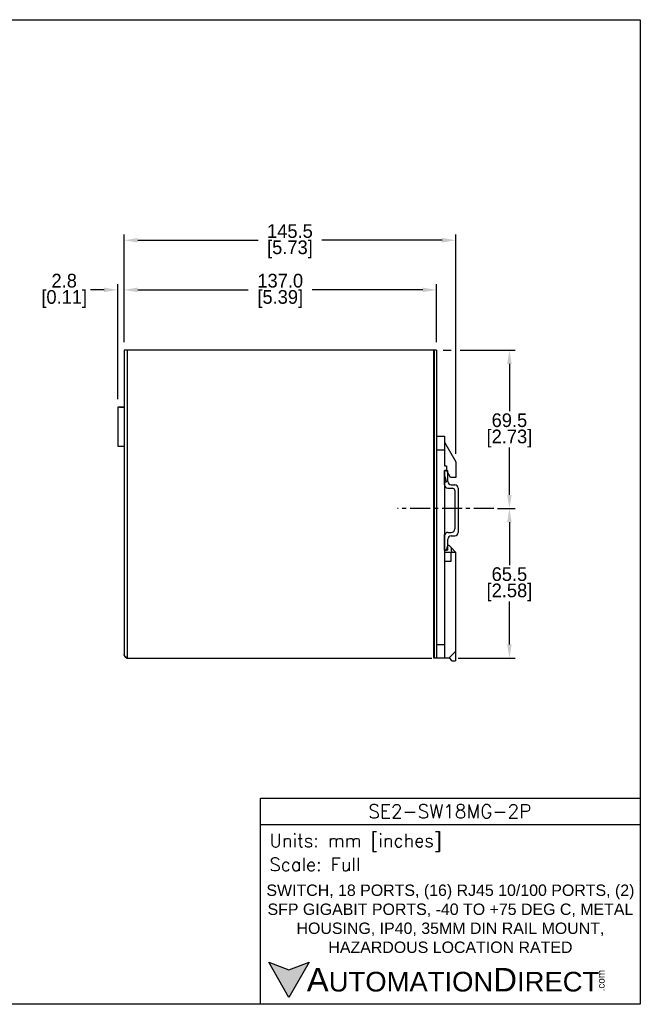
# Model space of a CAD drawing. Header units: inches. Extents: x 0 to 559, y 0 to 432.
# Tile 7 of 7: x 287 to 559, y 0 to 432. Entities that reach past the tile are written whole.
import ezdxf

# ---------------------------------------------------------------- set-up
doc = ezdxf.new("R2010")
doc.units = ezdxf.units.IN
doc.header["$LTSCALE"] = 10
doc.header["$MEASUREMENT"] = 0
doc.linetypes.add('CENTER', pattern=[0.4, 0.25, -0.05, 0.05, -0.05])
for name, color, linetype in [('CENTER', 40, 'CENTER'), ('DIMENSIONS', 140, 'Continuous'), ('TEXT', 140, 'Continuous')]:
    doc.layers.add(name, color=color, linetype=linetype)
doc.styles.add('ROMANS', font='romans.shx')
doc.styles.add('型式1', font='txt')
doc.dimstyles.get("Standard").update_dxf_attribs({"dimtxt": 6, "dimasz": 6, "dimexe": 2.5, "dimexo": 3.5, "dimgap": 1, "dimtad": 0, "dimtih": 1, "dimtoh": 1, "dimdec": 1, "dimzin": 0, "dimdsep": 46, "dimtxsty": 'Standard', "dimcen": 0, "dimadec": 0, "dimazin": 0, "dimtfac": 1, "dimtdec": 1, "dimtofl": 0, "dimtmove": 0, "dimatfit": 3, "dimfxl": 1, "dimtolj": 1, "dimtzin": 0, "dimarcsym": 0})

# ---------------------------------------------------------------- blocks, each defined once
blk = doc.blocks.new('*D27')
at = {"layer": 'DEFPOINTS', "color": 0, "transparency": 16777216}
for p in [(469.32, 313.31), (332.32, 286.84), (469.32, 286.84)]:
    blk.add_point(p, dxfattribs=at)
at = {"layer": 'DIMENSIONS', "color": 0, "lineweight": -2, "transparency": 16777216}
for p, q in [((332.32, 290.34), (332.32, 315.81)), ((469.32, 290.34), (469.32, 315.81)), ((338.32, 313.31), (386.82, 313.31)), ((463.32, 313.31), (414.82, 313.31))]:
    blk.add_line(p, q, dxfattribs=at)
at = {"layer": 'DIMENSIONS', "color": 0, "transparency": 16777216}
for points in [[(338.32, 314.31), (338.32, 312.31), (332.32, 313.31)], [(463.32, 314.31), (463.32, 312.31), (469.32, 313.31)]]:
    blk.add_solid(points, dxfattribs=at)
at = {"layer": 'DIMENSIONS', "color": 0, "transparency": 16777216, "char_height": 6, "attachment_point": 5}
for s, insert in [('\\A1;137.0', (400.82, 317.31)), ('\\A1;[5.39]', (400.82, 309.31))]:
    blk.add_mtext(s, dxfattribs=dict(at, insert=insert))
blk = doc.blocks.new('*D28')
at = {"layer": 'DEFPOINTS', "color": 0, "transparency": 16777216}
for p in [(477.82, 335.08), (332.32, 286.84), (477.82, 237.88)]:
    blk.add_point(p, dxfattribs=at)
at = {"layer": 'DIMENSIONS', "color": 0, "lineweight": -2, "transparency": 16777216}
for p, q in [((332.32, 290.34), (332.32, 337.58)), ((477.82, 241.38), (477.82, 337.58)), ((338.32, 335.08), (391.07, 335.08)), ((471.82, 335.08), (419.07, 335.08))]:
    blk.add_line(p, q, dxfattribs=at)
at = {"layer": 'DIMENSIONS', "color": 0, "transparency": 16777216}
for points in [[(338.32, 336.08), (338.32, 334.08), (332.32, 335.08)], [(471.82, 336.08), (471.82, 334.08), (477.82, 335.08)]]:
    blk.add_solid(points, dxfattribs=at)
at = {"layer": 'DIMENSIONS', "color": 0, "transparency": 16777216, "char_height": 6, "attachment_point": 5}
for s, insert in [('\\A1;145.5', (405.07, 339.08)), ('\\A1;[5.73]', (405.07, 331.08))]:
    blk.add_mtext(s, dxfattribs=dict(at, insert=insert))
blk = doc.blocks.new('*D29')
at = {"layer": 'DEFPOINTS', "color": 0, "transparency": 16777216}
for p in [(492.57, 217.39), (501.37, 217.39), (475.34, 151.84)]:
    blk.add_point(p, dxfattribs=at)
at = {"layer": 'DIMENSIONS', "color": 0, "lineweight": -2, "transparency": 16777216}
for p, q in [((496.07, 217.39), (503.87, 217.39)), ((501.37, 211.39), (501.37, 192.62)), ((501.37, 157.84), (501.37, 176.62)), ((478.84, 151.84), (503.87, 151.84))]:
    blk.add_line(p, q, dxfattribs=at)
at = {"layer": 'DIMENSIONS', "color": 0, "transparency": 16777216}
for points in [[(500.37, 211.39), (502.37, 211.39), (501.37, 217.39)], [(500.37, 157.84), (502.37, 157.84), (501.37, 151.84)]]:
    blk.add_solid(points, dxfattribs=at)
at = {"layer": 'DIMENSIONS', "color": 0, "transparency": 16777216, "char_height": 6, "attachment_point": 5}
for s, insert in [('\\A1;65.5', (501.37, 188.62)), ('\\A1;[2.58]', (501.37, 180.62))]:
    blk.add_mtext(s, dxfattribs=dict(at, insert=insert))
blk = doc.blocks.new('*D30')
at = {"layer": 'DEFPOINTS', "color": 0, "transparency": 16777216}
for p in [(468.82, 286.84), (501.37, 286.84), (494.57, 217.39)]:
    blk.add_point(p, dxfattribs=at)
at = {"layer": 'DIMENSIONS', "color": 0, "lineweight": -2, "transparency": 16777216}
for p, q in [((472.32, 286.84), (475.82, 286.84)), ((479.82, 286.84), (503.87, 286.84)), ((501.37, 280.84), (501.37, 260.12)), ((501.37, 223.39), (501.37, 244.12)), ((498.07, 217.39), (503.87, 217.39))]:
    blk.add_line(p, q, dxfattribs=at)
at = {"layer": 'DIMENSIONS', "color": 0, "transparency": 16777216}
for points in [[(500.37, 280.84), (502.37, 280.84), (501.37, 286.84)], [(500.37, 223.39), (502.37, 223.39), (501.37, 217.39)]]:
    blk.add_solid(points, dxfattribs=at)
at = {"layer": 'DIMENSIONS', "color": 0, "transparency": 16777216, "char_height": 6, "attachment_point": 5}
for s, insert in [('\\A1;69.5', (501.37, 256.12)), ('\\A1;[2.73]', (501.37, 248.12))]:
    blk.add_mtext(s, dxfattribs=dict(at, insert=insert))
blk = doc.blocks.new('*D31')
at = {"layer": 'DEFPOINTS', "color": 0, "transparency": 16777216}
for p in [(329.54, 313.31), (332.32, 286.84), (329.54, 261.81)]:
    blk.add_point(p, dxfattribs=at)
at = {"layer": 'DIMENSIONS', "color": 0, "lineweight": -2, "transparency": 16777216}
for p, q in [((329.54, 265.31), (329.54, 315.81)), ((332.32, 290.34), (332.32, 315.81)), ((323.54, 313.31), (317.54, 313.31)), ((338.32, 313.31), (344.32, 313.31))]:
    blk.add_line(p, q, dxfattribs=at)
at = {"layer": 'DIMENSIONS', "color": 0, "transparency": 16777216}
for points in [[(323.54, 314.31), (323.54, 312.31), (329.54, 313.31)], [(338.32, 314.31), (338.32, 312.31), (332.32, 313.31)]]:
    blk.add_solid(points, dxfattribs=at)
at = {"layer": 'DIMENSIONS', "color": 0, "transparency": 16777216, "char_height": 6, "attachment_point": 5}
for s, insert in [('\\A1;2.8', (306.04, 317.31)), ('\\A1;[0.11]', (306.04, 309.31))]:
    blk.add_mtext(s, dxfattribs=dict(at, insert=insert))

msp = doc.modelspace()

# ---------------------------------------------------------------- hatches: boundary and pattern name
at = {"layer": 'TEXT'}
msp.add_hatch(color=256, dxfattribs=at).paths.add_polyline_path([(413.49, 18.42), (404.62, 15.19), (395.75, 18.42), (404.62, 3.05)])

# ---------------------------------------------------------------- linework, layer by layer
for p, q in [((333.82, 286.84), (332.32, 286.84)), ((332.32, 286.84), (332.32, 153.34)), ((468.22, 286.84), (333.82, 286.84)), ((333.82, 151.84), (333.82, 286.84)), ((468.22, 286.84), (468.32, 286.84)), ((468.22, 151.84), (468.22, 286.84)), ((469.32, 286.84), (468.32, 286.84)), ((468.32, 286.84), (468.32, 151.84)), ((469.32, 286.84), (469.32, 151.84)), ((330.26, 261.81), (332.32, 261.81)), ((469.32, 249.14), (472.82, 249.14)), ((472.82, 249.14), (472.82, 243.14)), ((472.82, 246.54), (477.82, 237.88)), ((469.32, 243.14), (472.82, 243.14)), ((472.82, 243.14), (472.82, 236.14)), ((477.82, 237.88), (477.82, 231.04)), ((472.82, 236.14), (473.82, 236.14)), ((472.82, 234.14), (472.82, 198.34)), ((473.82, 234.14), (472.82, 234.14)), ((472.85, 227.81), (472.85, 234.14)), ((472.85, 234.14), (474.35, 234.14)), ((473.82, 236.14), (473.82, 234.14)), ((474.12, 234.14), (473.82, 234.14)), ((474.12, 234.14), (474.12, 233.64)), ((475.5, 231.04), (474.12, 233.64)), ((474.35, 229.31), (474.35, 234.14)), ((473.38, 231.14), (472.82, 231.14)), ((472.82, 229.14), (473.72, 229.14)), ((473.72, 229.14), (473.38, 231.14)), ((477.82, 231.04), (475.5, 231.04)), ((474.35, 226.31), (476.35, 226.31)), ((475.85, 227.81), (477.35, 227.81)), ((477.35, 225.31), (477.35, 208.47)), ((478.85, 226.31), (478.85, 206.97)), ((472.85, 199.14), (472.85, 205.97)), ((472.85, 199.14), (472.85, 205.47)), ((474.35, 206.97), (475.85, 206.97)), ((474.35, 199.14), (474.35, 203.97)), ((475.85, 205.47), (477.35, 205.47)), ((472.82, 199.14), (473.82, 199.14)), ((474.35, 199.14), (472.85, 199.14)), ((473.82, 199.14), (474.35, 201.14)), ((474.95, 201.14), (474.35, 201.14)), ((474.95, 201.14), (475.92, 200.18)), ((475.92, 198.93), (475.92, 200.18)), ((477.75, 198.34), (475.92, 200.18)), ((475.92, 198.93), (476.12, 198.73)), ((476.12, 198.63), (476.12, 198.73)), ((472.82, 198.34), (472.82, 194.34)), ((472.82, 198.34), (475.82, 198.34)), ((472.82, 194.34), (472.82, 157.84)), ((472.82, 194.34), (475.82, 194.34)), ((475.82, 194.34), (475.82, 198.34)), ((475.82, 198.34), (477.82, 198.34)), ((475.92, 198.43), (476.12, 198.63)), ((475.92, 198.38), (475.92, 198.43)), ((475.95, 198.34), (475.92, 198.38)), ((477.82, 154.84), (477.82, 198.34)), ((469.32, 157.84), (472.82, 157.84)), ((472.82, 157.84), (472.82, 151.84)), ((333.42, 151.92), (333.42, 151.84)), ((333.42, 151.84), (333.82, 151.84)), ((333.82, 151.84), (467.32, 151.84)), ((468.32, 151.84), (468.22, 151.84)), ((469.32, 151.84), (468.32, 151.84)), ((472.82, 151.84), (468.82, 151.84)), ((475.34, 151.84), (472.82, 151.84)), ((474.82, 151.84), (477.82, 154.84)), ((476.17, 150.64), (475.12, 152.15)), ((477.77, 154.79), (477.77, 150.64)), ((476.17, 150.64), (477.77, 150.64))]:
    msp.add_line(p, q)
at = {"linetype": 'Continuous', "lineweight": 30}
for p, q in [((329.54, 261.81), (329.54, 244.76)), ((332.14, 261.81), (329.54, 261.81)), ((329.54, 244.76), (332.32, 244.76))]:
    msp.add_line(p, q, dxfattribs=at)
for centre, radius, start, end in [((475.85, 229.31), 1.5, 180, 270), ((474.35, 227.81), 1.5, 180, 270), ((476.35, 225.31), 1, 0, 90), ((477.35, 226.31), 1.5, 0, 90), ((475.85, 208.47), 1.5, 270, 0), ((474.35, 205.47), 1.5, 90, 180), ((475.85, 203.97), 1.5, 90, 180), ((477.35, 206.97), 1.5, 270, 0)]:
    msp.add_arc(centre, radius, start, end)
for points, knots in [([(332.32, 153.34), (332.34, 153.21), (332.39, 152.96), (332.75, 152.58), (333.25, 152.2), (333.63, 151.96), (333.82, 151.84)], [0, 0, 0, 0, 0.254725, 0.509618, 0.764511, 1, 1, 1, 1]), ([(333.82, 151.84), (333.62, 151.86), (333.23, 151.91), (332.73, 152.26), (332.39, 152.75), (332.34, 153.15), (332.32, 153.34)], [0, 0, 0, 0, 0.25, 0.499999, 0.75, 1, 1, 1, 1])]:
    msp.add_open_spline(points, degree=3, knots=knots)
at = {"layer": 'CENTER', "ltscale": 3.5}
msp.add_line((494.57, 217.39), (452.24, 217.39), dxfattribs=at)
at = {"layer": 'DEFPOINTS'}
msp.add_lwpolyline([(558.8, 0), (0, 0), (0, 431.8), (558.8, 431.8)], close=True, dxfattribs=at)
at = {"layer": 'TEXT'}
msp.add_line((392.18, 78.85), (558.8, 78.85), dxfattribs=at)
for points in [[(392.18, 0), (392.18, 90.33), (558.8, 90.33), (558.8, 0)], [(413.49, 18.42), (404.62, 3.05), (395.75, 18.42), (404.62, 15.19)]]:
    msp.add_lwpolyline(points, close=True, dxfattribs=at)

# ---------------------------------------------------------------- texts
for s, insert, char_height, width, attachment_point, style in [('SE2-SW18MG-2P', (475.23, 84.67), 5.9396, 111.8034, 5, 'ROMANS'), (' Units: mm [inches]', (392.18, 70.86), 5.7425, 166.6158, 4, 'ROMANS'), (' Scale: Full', (392.18, 61.34), 5.7425, 166.6158, 4, 'ROMANS'), ('{\\fArial|b0|i0|c0|p34;     \\H1.2x;A\\H0.8333x;UTOMATION\\H1.2x;D\\H0.8333x;IRECT}', (395.75, 10.73), 8.6137, 145.913, 4, '型式1')]:
    msp.add_mtext(s, dxfattribs=dict(at, insert=insert, char_height=char_height, width=width, attachment_point=attachment_point, style=style))
at = {"layer": 'TEXT', "insert": (475.49, 37.49), "char_height": 5, "width": 163.6156, "attachment_point": 5}
msp.add_mtext('{\\fArial|b0|i0|c0|p34;SWITCH, 18 PORTS, (16) RJ45 10/100 PORTS, (2) SFP GIGABIT PORTS, -40 TO +75 DEG C, METAL HOUSING, IP40, 35MM DIN RAIL MOUNT, HAZARDOUS LOCATION RATED}', dxfattribs=at)
at = {"layer": 'TEXT', "insert": (540.01, 5.68), "char_height": 3.1009, "width": 9.1891, "attachment_point": 1, "rotation": 90, "style": '型式1'}
msp.add_mtext('{\\fArial|b0|i0|c0|p34;.com}', dxfattribs=at)

# ---------------------------------------------------------------- dimensions: what is measured, and where the dimension line sits
at = {"layer": 'DIMENSIONS'}
for base, p2, picture, middle in [((477.82, 335.08), (477.82, 237.88), '*D28', (405.07, 335.08)), ((329.54, 313.31), (329.54, 261.81), '*D31', (306.04, 313.31)), ((469.32, 313.31), (469.32, 286.84), '*D27', (400.82, 313.31))]:
    dim = msp.add_linear_dim(base=base, p1=(332.32, 286.84), p2=p2, dimstyle='Standard', override={"dimpost": '\\X'}, dxfattribs=at)
    dim.commit()
    dim.dimension.update_dxf_attribs({"geometry": picture, "text_midpoint": middle})
for base, p1, p2, picture, middle in [((501.367586, 286.841844), (494.568294, 217.391841), (468.818932, 286.841844), '*D30', (501.367586, 252.116842)), ((501.36759, 217.39184), (475.33594, 151.84185), (492.56829, 217.39184), '*D29', (501.36759, 184.61684))]:
    dim = msp.add_linear_dim(base=base, p1=p1, p2=p2, angle=90, dimstyle='Standard', override={"dimpost": '\\X'}, dxfattribs=at)
    dim.commit()
    dim.dimension.update_dxf_attribs({"geometry": picture, "text_midpoint": middle})

doc.saveas('drawing.dxf')
